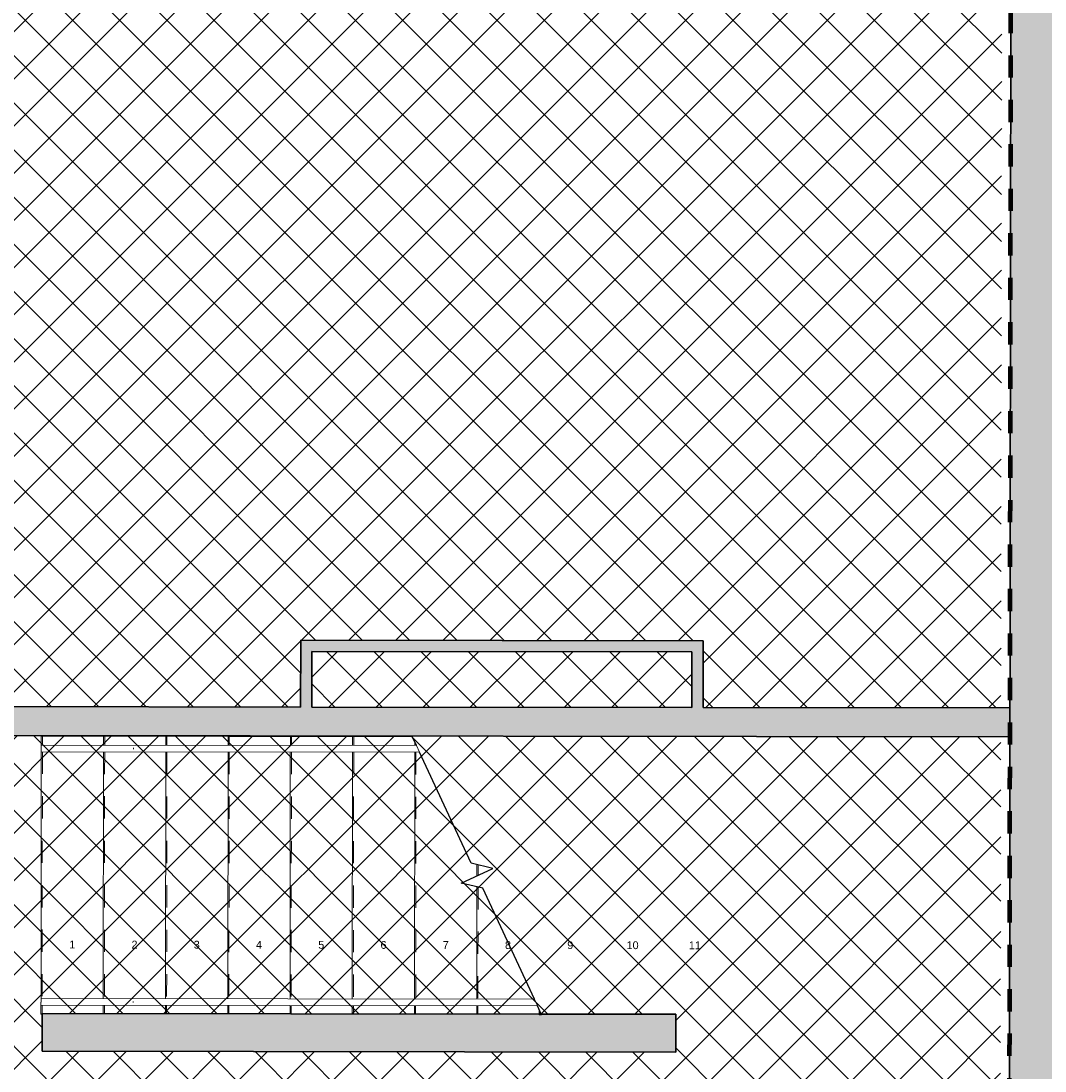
# Model space of a CAD drawing. Header units: metres. Extents: x 107 to 154, y -7 to 138.
# Tile 19 of 62: x 110.29 to 114.89, y 112.79 to 117.52. Entities that reach past the tile are written whole.
import ezdxf

# ---------------------------------------------------------------- set-up
doc = ezdxf.new("R2010")
doc.units = ezdxf.units.M
doc.linetypes.add('Centre', pattern=[0.0125, 0.0025, -0.001875, 0.00625, -0.001875])
doc.linetypes.add('Tiret', pattern=[0.0025, 0.00125, -0.00125])
doc.layers.add('A-DETL', color=7, linetype='Continuous', lineweight=18, true_color=0x00a600)
for name, color, linetype, lineweight in [('A-DETL-GENF', 7, 'Continuous', 18), ('A-FLOR-HRAL', 7, 'Continuous', 18), ('A-WALL', 7, 'Continuous', 18), ('S-STRS', 7, 'Continuous', 18), ('S-STRS-ANNO', 7, 'Continuous', 18), ('S-STRS-MBND', 7, 'Continuous', 25)]:
    doc.layers.add(name, color=color, linetype=linetype, lineweight=lineweight)
doc.layers.add('A-WALL-PATT', color=7, linetype='Continuous', true_color=0x2a2a2a)
doc.styles.add('Arial_1', font='arial.ttf', dxfattribs={"height": 0.035})

# ---------------------------------------------------------------- blocks, each defined once
blk = doc.blocks.new('Type de main courante - Main courante_Interne_-3258075-DCE-R-1 Proj 50')
at = {"layer": 'A-FLOR-HRAL', "flags": 128}
for points in [[(157.9357, 5.6838), (157.9371, 5.6853), (157.9385, 5.6867)], [(158.235, 5.3971), (158.2356, 5.3981), (158.2375, 5.4001), (158.2384, 5.4006)]]:
    blk.add_lwpolyline(points, dxfattribs=at)
blk = doc.blocks.new('Type de main courante - Main courante_Interne_-V12-DCE-R-1 Proj 50')
at = {"layer": 'A-FLOR-HRAL'}
for p, q in [((157.9475, 5.6961), (157.9267, 5.6744)), ((157.9267, 5.6744), (159.5408, 4.1316)), ((157.9475, 5.6961), (159.5514, 4.163)), ((159.5408, 4.1316), (159.5514, 4.163))]:
    blk.add_line(p, q, dxfattribs=at)
blk = doc.blocks.new('Type de main courante - Main courante_Interne_-3258090-DCE-R-1 Proj 50')
at = {"layer": 'A-FLOR-HRAL', "flags": 128}
for points in [[(158.7234, 6.5079), (158.7248, 6.5093), (158.7262, 6.5108)], [(159.0228, 6.2211), (159.0233, 6.2221), (159.0252, 6.2241), (159.0262, 6.2247)]]:
    blk.add_lwpolyline(points, dxfattribs=at)
blk = doc.blocks.new('Type de main courante - Main courante_Interne_-V13-DCE-R-1 Proj 50')
at = {"layer": 'A-FLOR-HRAL'}
for p, q in [((158.7352, 6.5202), (158.7145, 6.4985)), ((158.7352, 6.5202), (159.9548, 5.3543)), ((158.7145, 6.4985), (159.9442, 5.323)), ((159.9442, 5.323), (159.9548, 5.3543))]:
    blk.add_line(p, q, dxfattribs=at)

msp = doc.modelspace()

# ---------------------------------------------------------------- hatches: boundary and pattern name
at = {"layer": 'A-DETL-GENF', "true_color": 0x808080}
h = msp.add_hatch(dxfattribs=at)
h.set_pattern_fill('FP_14', color=8, style=0, pattern_type=2)
h.set_pattern_definition([(45, (0, 0), (-0.10606602, 0.10606602), []), (135, (0, 0), (-0.10606602, -0.10606602), [])])
h.paths.add_polyline_path([(139.4207, 102.5827), (139.4207, 105.8676), (136.4537, 105.8713), (136.4515, 105.0462), (136.2515, 105.0462), (136.2514, 104.9867), (136.1814, 104.9869), (136.1814, 105.0019), (136.1514, 105.0019), (136.1537, 106.0017), (136.1507, 106.0017), (136.1507, 106.0467), (136.1807, 106.0467), (136.1807, 106.0616), (136.2507, 106.0616), (136.2507, 106.0016), (139.4207, 105.9978), (139.4207, 107.2476), (137.6577, 107.2498), (137.6579, 107.4198), (139.4207, 107.4176), (139.4207, 108.6676), (138.0495, 108.6693), (136.7325, 107.501), (136.2525, 107.5016), (136.2525, 107.4916), (136.1825, 107.4916), (136.1825, 107.5066), (136.1525, 107.5067), (136.1526, 107.6017), (136.6952, 107.6016), (138.0453, 108.7993), (139.4207, 108.7977), (139.4207, 111.4677), (138.9479, 111.4682), (138.948, 111.5682), (139.4207, 111.5677), (139.4207, 114.6781), (145.2207, 114.6781), (145.2207, 117.0755), (144.2998, 117.0766), (144.2986, 116.0516), (144.7485, 116.0511), (144.7477, 115.3436), (144.7177, 115.3436), (144.7176, 115.3286), (144.6476, 115.3287), (144.6484, 115.9512), (144.1984, 115.9518), (144.2013, 118.2768), (144.6513, 118.2768), (144.6521, 118.8987), (144.7221, 118.8986), (144.7221, 118.8836), (144.7521, 118.8836), (144.7512, 118.1761), (144.3012, 118.1762), (144.2999, 117.1766), (145.2207, 117.1755), (145.2207, 119.8755), (144.8033, 119.876), (144.8032, 119.776), (144.7532, 119.776), (144.7531, 119.7286), (144.7231, 119.7286), (144.7231, 119.7136), (144.6531, 119.7137), (144.6531, 119.7762), (144.6032, 119.7763), (144.6035, 120.0763), (144.6535, 120.0763), (144.6536, 120.1387), (144.7236, 120.1386), (144.7236, 120.1236), (144.7536, 120.1236), (144.7535, 120.0761), (144.8035, 120.076), (144.8035, 119.976), (145.2207, 119.976), (145.2207, 122.6755), (144.3067, 122.6766), (144.3055, 121.6766), (144.7555, 121.6761), (144.7546, 120.9686), (144.7246, 120.9686), (144.7246, 120.9536), (144.6546, 120.9537), (144.6554, 121.5762), (144.2054, 121.5768), (144.2082, 123.8768), (144.6582, 123.8768), (144.6589, 124.4687), (144.7289, 124.4686), (144.7289, 124.4536), (144.7589, 124.4536), (144.7581, 123.7761), (144.3081, 123.7762), (144.3068, 122.7766), (145.2207, 122.7755), (145.2207, 125.5755), (144.8103, 125.576), (144.8101, 125.376), (144.7601, 125.376), (144.76, 125.2986), (144.73, 125.2986), (144.7299, 125.2836), (144.6599, 125.2837), (144.66, 125.3762), (144.4801, 125.3764), (144.4836, 128.2614), (144.0236, 128.262), (144.0237, 128.332), (144.0387, 128.332), (144.0387, 128.362), (144.0837, 128.362), (144.0838, 128.3919), (144.4838, 128.3919), (144.4872, 131.2114), (144.5172, 131.2114), (144.5173, 131.2564), (144.5473, 131.2564), (144.5473, 131.2713), (144.6173, 131.2713), (144.6173, 131.2263), (144.8173, 131.226), (144.817, 131.026), (144.617, 131.0263), (144.6104, 125.6763), (145.2207, 125.676), (145.2207, 134.4405), (145.0012, 134.4407), (145.0016, 134.4309), (145.0112, 134.4308), (145.0111, 134.4258), (144.9711, 134.4258), (144.9711, 134.3859), (145.0111, 134.3858), (145.0111, 134.3808), (144.9511, 134.3809), (144.9511, 134.4309), (144.6212, 134.4309), (144.6191, 132.7013), (144.5491, 132.7013), (144.5491, 132.7163), (144.5191, 132.7164), (144.5191, 132.7614), (144.4892, 132.7614), (144.4902, 133.6088), (143.6714, 132.792), (143.6448, 132.8187), (142.6322, 131.809), (142.659, 131.7821), (142.1473, 131.2717), (142.1449, 129.3368), (142.0749, 129.3369), (142.0749, 129.3519), (142.0449, 129.3519), (142.0449, 129.3969), (142.015, 129.3968), (142.015, 129.3945), (141.8225, 129.3947), (141.8226, 129.4647), (141.8376, 129.4647), (141.8376, 129.4947), (141.8826, 129.4946), (141.8826, 129.4646), (142.0151, 129.4646), (142.017, 131.0295), (141.817, 131.0297), (141.817, 131.0584), (140.6171, 131.0613), (140.6162, 130.3662), (140.5662, 130.3663), (140.5671, 131.0615), (139.8671, 131.0632), (139.8659, 130.1446), (139.7959, 130.1447), (139.7959, 130.1597), (139.7659, 130.1597), (139.766, 130.2047), (139.796, 130.2047), (139.7971, 131.0633), (138.9971, 131.0653), (138.9951, 129.4682), (139.7951, 129.4672), (139.7951, 129.4697), (139.7651, 129.4697), (139.7651, 129.5147), (139.7951, 129.5147), (139.7952, 129.5297), (139.8652, 129.5296), (139.8651, 129.4671), (140.9476, 129.4658), (140.9476, 129.4958), (140.9926, 129.4957), (140.9926, 129.4657), (141.0076, 129.4657), (141.0075, 129.3957), (138.995, 129.3982), (138.9949, 129.2807), (138.9249, 129.2808), (138.9249, 129.2958), (138.8949, 129.2958), (138.8949, 129.3408), (138.9249, 129.3408), (138.9249, 129.3983), (138.055, 129.3993), (138.0552, 129.5318), (138.1252, 129.5318), (138.1252, 129.5168), (138.1551, 129.5167), (138.1551, 129.4717), (138.1251, 129.4717), (138.1251, 129.4693), (138.9251, 129.4683), (138.9271, 131.0655), (138.1271, 131.0674), (138.126, 130.2068), (138.156, 130.2067), (138.1559, 130.1617), (138.1259, 130.1617), (138.1259, 130.1468), (138.0559, 130.1468), (138.0571, 131.0676), (136.6427, 131.0711), (136.6381, 128.4011), (138.9238, 128.3983), (138.9238, 128.4058), (138.8938, 128.4058), (138.8938, 128.4508), (138.9238, 128.4508), (138.9239, 128.4658), (138.9939, 128.4657), (138.9938, 128.3982), (142.0138, 128.3945), (142.0139, 128.462), (142.0439, 128.462), (142.0439, 128.5069), (142.0739, 128.5069), (142.0739, 128.5219), (142.1439, 128.5218), (142.1439, 128.3943), (142.5338, 128.3938), (142.5338, 128.3638), (142.5787, 128.3638), (142.5787, 128.3338), (142.5937, 128.3338), (142.5936, 128.2638), (142.1436, 128.2643), (142.1435, 128.2043), (142.0735, 128.2044), (142.0735, 128.2194), (142.0436, 128.2194), (142.0436, 128.2644), (136.6379, 128.2711), (136.628, 122.5136), (142.0065, 122.507), (142.007, 122.8845), (142.037, 122.8845), (142.037, 122.9294), (142.067, 122.9294), (142.067, 122.9444), (142.1371, 122.9443), (142.1358, 121.9243), (142.0658, 121.9244), (142.0658, 121.9394), (142.0358, 121.9394), (142.0358, 121.9844), (142.0059, 121.9845), (142.0059, 122.407), (136.6278, 122.4136), (136.6179, 116.6561), (142.0293, 116.6494), (142.0332, 119.7794), (141.8032, 119.7797), (141.8035, 120.0797), (142.0035, 120.0795), (142.004, 120.4345), (142.034, 120.4345), (142.034, 120.4794), (142.064, 120.4794), (142.064, 120.4944), (142.134, 120.4943), (142.1292, 116.5493), (136.6178, 116.5561), (136.6123, 113.3711), (137.2503, 113.3703), (137.2481, 111.5703), (137.448, 111.5701), (137.4479, 111.4701), (136.609, 111.4711), (136.608, 110.8861), (136.5883, 110.8861), (136.5833, 108.9951), (136.5844, 108.5859), (133.9222, 108.5928), (133.9208, 107.4306), (133.9191, 107.4306), (133.9152, 105.9307), (133.919, 105.9306), (133.9188, 105.8206), (132.731, 105.8221), (132.7307, 105.1787), (132.7296, 102.7738), (132.7345, 102.7738), (132.7345, 102.5938), (132.7843, 102.5937), (132.7843, 102.5908), (133.5843, 102.5898), (133.5843, 102.5926), (133.6343, 102.5925), (133.6343, 102.5898), (134.4343, 102.5888), (134.4345, 102.7713), (134.4845, 102.7712), (134.4845, 102.5887), (134.682, 102.5885), (134.6822, 102.771), (134.7322, 102.7709), (134.7322, 102.5884), (136.1451, 102.5867), (136.1476, 103.5419), (136.1776, 103.5419), (136.1777, 103.5569), (136.2477, 103.5567), (136.2477, 103.4967), (136.4475, 103.4962), (136.4451, 102.5863), (138.3415, 102.584)])
h.paths.add_polyline_path([(114.672, 102.618), (114.6771, 106.103), (111.8034, 106.1067), (108.3438, 106.1109), (108.3438, 106.1409), (108.2988, 106.141), (108.2988, 106.171), (108.2839, 106.171), (108.2839, 106.241), (109.2073, 106.2399), (109.2152, 111.6349), (109.2631, 111.6348), (109.2644, 112.7098), (109.2944, 112.7098), (109.2945, 112.7548), (109.3245, 112.7548), (109.3245, 112.7697), (109.3945, 112.7697), (109.3932, 111.6947), (109.5932, 111.6944), (109.5932, 111.6344), (114.6931, 111.6281), (114.6964, 114.2981), (109.5964, 114.3044), (109.5963, 114.2694), (109.3963, 114.2696), (109.3963, 114.1996), (109.3263, 114.1997), (109.3263, 114.2147), (109.2963, 114.2148), (109.2963, 114.2598), (109.2663, 114.2598), (109.268, 115.6173), (109.338, 115.6172), (109.338, 115.6022), (109.368, 115.6022), (109.368, 115.5572), (109.3979, 115.5571), (109.3966, 114.4696), (109.5966, 114.4694), (109.5966, 114.4344), (111.5465, 114.432), (111.5469, 114.732), (113.3569, 114.7298), (113.3569, 114.4298), (114.6965, 114.4281), (114.7171, 131.0981), (109.6171, 131.1044), (109.617, 131.0694), (109.417, 131.0696), (109.4136, 128.2396), (109.3836, 128.2396), (109.3835, 128.1947), (109.3535, 128.1947), (109.3535, 128.1797), (109.2835, 128.1798), (109.2871, 131.1048), (106.9471, 131.1072), (106.9453, 129.6927), (106.8753, 129.6928), (106.8753, 129.7078), (106.8454, 129.7079), (106.8454, 129.7529), (106.8154, 129.7529), (106.817, 131.0728), (106.617, 131.0731), (106.6173, 131.2731), (106.7673, 131.2731), (106.7698, 133.2929), (106.6099, 133.2928), (106.6099, 128.4381), (106.8138, 128.4378), (106.8143, 128.8179), (106.8443, 128.8179), (106.8443, 128.8629), (106.8743, 128.8629), (106.8743, 128.8778), (106.9443, 128.8777), (106.9423, 127.1927), (106.8723, 127.1928), (106.8723, 127.2078), (106.8423, 127.2079), (106.8423, 127.2529), (106.8123, 127.2529), (106.8136, 128.3078), (106.6099, 128.3078), (106.6105, 125.7231), (106.8105, 125.7228), (106.8112, 126.3179), (106.8412, 126.3179), (106.8412, 126.3629), (106.8712, 126.3629), (106.8712, 126.3778), (106.9413, 126.3777), (106.9388, 124.3927), (106.8688, 124.3928), (106.8688, 124.4078), (106.8388, 124.4079), (106.8388, 124.4529), (106.8089, 124.4529), (106.8101, 125.4228), (106.6101, 125.4231), (106.6099, 125.3957), (106.6099, 122.9231), (106.807, 122.9228), (106.8077, 123.5179), (106.8377, 123.5179), (106.8378, 123.5629), (106.8678, 123.5629), (106.8678, 123.5778), (106.9378, 123.5777), (106.9365, 122.5077), (106.6099, 122.5077), (106.6099, 117.3234), (106.9301, 117.3227), (106.929, 116.4027), (106.859, 116.4028), (106.859, 116.4178), (106.829, 116.4178), (106.829, 116.4628), (106.799, 116.4629), (106.7997, 117.0232), (106.6099, 117.0232), (106.6099, 111.6981), (106.7932, 111.6979), (106.7939, 112.2729), (106.8239, 112.2729), (106.8239, 112.3179), (106.8539, 112.3179), (106.8539, 112.3328), (106.924, 112.3328), (106.9181, 107.5477), (106.8481, 107.5478), (106.8481, 107.5628), (106.8181, 107.5629), (106.8181, 107.6079), (106.7881, 107.6079), (106.7929, 111.4479), (106.6099, 111.4479), (106.6099, 106.0731), (106.7862, 106.0729), (106.787, 106.6729), (106.817, 106.6729), (106.817, 106.7179), (106.847, 106.7179), (106.847, 106.7328), (106.9171, 106.7327), (106.917, 106.2427), (107.4689, 106.242), (107.4689, 106.172), (107.4539, 106.172), (107.4538, 106.142), (107.4088, 106.142), (107.4088, 106.1121), (106.9163, 106.1127), (106.9162, 106.0179), (106.9135, 103.8302), (106.8435, 103.8303), (106.8435, 103.8453), (106.8135, 103.8453), (106.8135, 103.8903), (106.7835, 103.8904), (106.786, 105.8729), (106.6099, 105.8729), (106.6099, 102.625), (106.782, 102.6248), (106.7824, 102.9554), (106.8124, 102.9554), (106.8125, 103.0003), (106.8425, 103.0003), (106.8425, 103.0153), (106.9125, 103.0152), (106.9125, 102.6247), (113.8492, 102.6187)])
h.paths.add_polyline_path([(109.586, 105.8694), (109.386, 105.8697), (109.3864, 106.0697), (109.5862, 106.0694)])
h.paths.add_polyline_path([(138.0708, 106.0519), (138.0704, 106.0529), (138.0709, 106.0529)])
h.paths.add_polyline_path([(138.0723, 107.1919), (138.0719, 107.1929), (138.0723, 107.1929)])
h.paths.add_polyline_path([(137.198, 111.5704), (137.1981, 111.6204), (137.2081, 111.6204), (137.209, 112.3204), (137.199, 112.3204), (137.199, 112.3704), (136.6106, 112.3711), (136.6092, 111.5711), (137.0921, 111.5705)])
h.paths.add_polyline_path([(137.1991, 112.4704), (137.1992, 112.5204), (137.2092, 112.5204), (137.2101, 113.2204), (137.2001, 113.2204), (137.2001, 113.2704), (136.6121, 113.2711), (136.6107, 112.4711), (137.1491, 112.4705)])
h.paths.add_polyline_path([(113.2346, 112.8799), (110.3846, 112.8834), (110.3848, 113.0534), (112.619, 113.0507), (112.619, 113.048), (112.6304, 113.048), (112.6292, 113.0507), (113.2348, 113.0499)])
h.paths.add_polyline_path([(110.7937, 113.1028), (110.7933, 113.1039), (110.7937, 113.1039)])
h.paths.add_polyline_path([(106.925, 113.1478), (106.855, 113.1478), (106.855, 113.1628), (106.825, 113.1629), (106.825, 113.2079), (106.795, 113.2079), (106.7964, 114.3079), (106.7489, 114.3079), (106.7489, 114.3379), (106.7339, 114.3379), (106.734, 114.4079), (106.7965, 114.4079), (106.7979, 115.5279), (106.8279, 115.5279), (106.8279, 115.5728), (106.8579, 115.5728), (106.858, 115.5878), (106.928, 115.5877), (106.925, 113.1628)])
h.paths.add_polyline_path([(110.7951, 114.2428), (110.7947, 114.2439), (110.7951, 114.2439)])
h.paths.add_polyline_path([(113.3065, 114.4298), (113.3065, 114.6798), (111.5968, 114.6819), (111.5968, 114.4319), (112.9087, 114.4303)])
h.paths.add_polyline_path([(109.339, 116.4322), (109.269, 116.4323), (109.2777, 123.4973), (109.3477, 123.4972), (109.3477, 123.4822), (109.3777, 123.4822), (109.3777, 123.4372), (109.4076, 123.4371), (109.407, 122.9196), (109.607, 122.9194), (109.6066, 122.6194), (109.4066, 122.6196), (109.4001, 117.3196), (109.6001, 117.3194), (109.5997, 117.0194), (109.3997, 117.0196), (109.3991, 116.4921), (109.3691, 116.4921), (109.369, 116.4472), (109.339, 116.4472), (109.339, 116.4323)])
h.paths.add_polyline_path([(142.1381, 123.7593), (142.0681, 123.7594), (142.0681, 123.7744), (142.0381, 123.7744), (142.0381, 123.8194), (142.0081, 123.8195), (142.0101, 125.3795), (141.8101, 125.3797), (141.8104, 125.6797), (142.0104, 125.6795), (142.0117, 126.7145), (142.0417, 126.7145), (142.0418, 126.7594), (142.0718, 126.7594), (142.0718, 126.7744), (142.1418, 126.7743), (142.1381, 123.7744)])
h.paths.add_polyline_path([(109.3487, 124.3122), (109.2787, 124.3123), (109.2812, 126.3498), (109.3512, 126.3497), (109.3512, 126.3347), (109.3812, 126.3347), (109.3812, 126.2897), (109.4112, 126.2896), (109.4104, 125.7196), (109.6104, 125.7194), (109.6101, 125.4194), (109.4101, 125.4196), (109.4088, 124.3721), (109.3788, 124.3721), (109.3787, 124.3272), (109.3487, 124.3272), (109.3487, 124.3122)])
h.paths.add_polyline_path([(106.7699, 133.3629), (106.7712, 134.4663), (106.6099, 134.4662), (106.6099, 133.3631)])
at = {"layer": 'A-WALL-PATT'}
h = msp.add_hatch(color=256, dxfattribs=at)
h.paths.add_polyline_path([(115.0332, 110.9189), (115.0592, 132.0516), (115.0583, 132.0515), (115.058, 131.859), (114.9831, 131.9341), (114.907, 131.8602), (114.8328, 131.9341), (114.759, 131.8605), (114.7332, 110.9194), (115.0331, 110.9189)])
h.paths.add_polyline_path([(115.0612, 133.7061), (115.0619, 134.2427), (114.7714, 134.2427), (114.7709, 133.898), (114.7616, 133.898), (114.8354, 133.8239), (114.9096, 133.8979), (114.9857, 133.8239), (115.0606, 133.898), (115.0606, 133.7061)])
for points in [[(113.3068, 114.6798), (113.3069, 114.7298), (111.5469, 114.732), (111.5469, 114.682), (111.5968, 114.6819)], [(113.3565, 114.4298), (113.3569, 114.7298), (113.3069, 114.7298), (113.3068, 114.4298)], [(111.5965, 114.4319), (111.5968, 114.6819), (111.5468, 114.682), (111.5465, 114.432)], [(114.719, 114.2981), (114.719, 114.4281), (109.5965, 114.4344), (109.5966, 114.3044), (113.8492, 114.2992)], [(114.7364, 114.2981), (114.7365, 114.4281), (114.7192, 114.4281), (114.7192, 114.2981)], [(113.2346, 112.8799), (113.2348, 113.0499), (112.6292, 113.0507), (112.6304, 113.048), (112.619, 113.048), (112.619, 113.0507), (110.3848, 113.0534), (110.3846, 112.8834), (112.6426, 112.8806)]]:
    msp.add_hatch(color=256, dxfattribs=at).paths.add_polyline_path(points)

# ---------------------------------------------------------------- linework, layer by layer
at = {"layer": 'A-DETL', "color": 1, "linetype": 'Centre', "lineweight": 100, "true_color": 0xff0000}
msp.add_line((114.7341, 111.6629), (114.7626, 134.8181), dxfattribs=at)
at = {"layer": 'A-WALL', "lineweight": 35}
for p, q in [((114.758, 131.0981), (114.734, 111.6281)), ((111.5465, 114.432), (111.5469, 114.732)), ((111.5469, 114.732), (113.3569, 114.7298)), ((113.3569, 114.7298), (113.3565, 114.4298)), ((111.5968, 114.6819), (111.5965, 114.4319)), ((113.3068, 114.6798), (111.5968, 114.6819)), ((113.3065, 114.4298), (113.3068, 114.6798)), ((109.5965, 114.4344), (111.5465, 114.432)), ((111.5965, 114.4319), (113.3065, 114.4298)), ((113.3565, 114.4298), (114.7365, 114.4281)), ((114.7364, 114.2981), (114.7365, 114.4281)), ((109.5964, 114.3044), (114.7364, 114.2981)), ((110.3848, 113.0534), (110.3846, 112.8834)), ((110.3848, 113.0534), (112.619, 113.0507)), ((112.6292, 113.0507), (113.2348, 113.0499)), ((113.2348, 113.0499), (113.2346, 112.8799)), ((113.2346, 112.8799), (110.3846, 112.8834))]:
    msp.add_line(p, q, dxfattribs=at)
at = {"layer": 'S-STRS'}
for p, q in [((110.3805, 114.3008), (110.3805, 114.2608)), ((110.3805, 114.3008), (110.6605, 114.3004)), ((110.6605, 114.3004), (110.9405, 114.3001)), ((110.6605, 114.3004), (110.6605, 114.2604)), ((110.9405, 114.3001), (111.2205, 114.2997)), ((110.9405, 114.3001), (110.9405, 114.2601)), ((111.2205, 114.2997), (111.5005, 114.2994)), ((111.2205, 114.2997), (111.2205, 114.2597)), ((111.5005, 114.2994), (111.7805, 114.299)), ((111.5005, 114.2994), (111.5005, 114.2594)), ((111.7805, 114.299), (112.0491, 114.2987)), ((111.7805, 114.299), (111.7805, 114.259)), ((112.0605, 114.2742), (112.0605, 114.2587)), ((110.3804, 114.2308), (110.3791, 113.1208)), ((110.6604, 114.2304), (110.6591, 113.1204)), ((110.9404, 114.2301), (110.9391, 113.1201)), ((111.2204, 114.2297), (111.2191, 113.1197)), ((111.5004, 114.2294), (111.4991, 113.1194)), ((111.7804, 114.229), (111.7791, 113.119)), ((112.0604, 114.2287), (112.0591, 113.1187)), ((112.3398, 113.7236), (112.3398, 113.6734)), ((112.3397, 113.6231), (112.3391, 113.1184)), ((110.379, 113.0908), (110.379, 113.0508)), ((110.659, 113.0904), (110.659, 113.0531)), ((110.939, 113.0901), (110.939, 113.0527)), ((111.219, 113.0897), (111.219, 113.0524)), ((111.499, 113.0894), (111.499, 113.0521)), ((111.779, 113.089), (111.779, 113.0517)), ((112.059, 113.0887), (112.059, 113.0514)), ((112.339, 113.0884), (112.339, 113.051)), ((112.619, 113.0726), (112.619, 113.048)), ((110.379, 113.0508), (110.3848, 113.0508)), ((112.619, 113.048), (112.6304, 113.048))]:
    msp.add_line(p, q, dxfattribs=at)
at = {"layer": 'S-STRS', "linetype": 'Tiret'}
for p, q in [((110.3855, 114.3008), (110.3855, 114.2608)), ((110.6655, 114.3004), (110.6655, 114.2604)), ((110.9455, 114.3001), (110.9455, 114.2601)), ((111.2255, 114.2997), (111.2255, 114.2597)), ((111.5055, 114.2994), (111.5055, 114.2594)), ((111.7855, 114.299), (111.7855, 114.259)), ((112.0655, 114.2634), (112.0655, 114.2587)), ((110.3854, 114.2308), (110.3841, 113.1208)), ((110.6654, 114.2304), (110.6641, 113.1204)), ((110.9454, 114.2301), (110.9441, 113.1201)), ((111.2254, 114.2297), (111.2241, 113.1197)), ((111.5054, 114.2294), (111.5041, 113.1194)), ((111.7854, 114.229), (111.7841, 113.119)), ((112.0654, 114.2287), (112.0641, 113.1187)), ((112.3448, 113.7224), (112.3448, 113.6757)), ((112.3447, 113.6219), (112.3441, 113.1184)), ((110.384, 113.0908), (110.384, 113.0508)), ((110.664, 113.0904), (110.664, 113.0531)), ((110.944, 113.0901), (110.944, 113.0527)), ((111.224, 113.0897), (111.224, 113.0524)), ((111.504, 113.0894), (111.504, 113.0521)), ((111.784, 113.089), (111.784, 113.0517)), ((112.064, 113.0887), (112.064, 113.0514)), ((112.344, 113.0884), (112.344, 113.051)), ((112.624, 113.0618), (112.624, 113.048))]:
    msp.add_line(p, q, dxfattribs=at)
at = {"layer": 'S-STRS-MBND'}
for p, q in [((112.0677, 114.2587), (112.0491, 114.2987)), ((112.3134, 113.73), (112.0816, 114.2287)), ((112.4106, 113.7063), (112.3134, 113.73)), ((112.2689, 113.6404), (112.4106, 113.7063)), ((112.3661, 113.6167), (112.2689, 113.6404)), ((112.5979, 113.118), (112.3661, 113.6167)), ((112.6304, 113.048), (112.6118, 113.088))]:
    msp.add_line(p, q, dxfattribs=at)

# ---------------------------------------------------------------- block references
at = {"layer": 'A-FLOR-HRAL', "rotation": 43.63743700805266}
for name in ['Type de main courante - Main courante_Interne_-V13-DCE-R-1 Proj 50', 'Type de main courante - Main courante_Interne_-3258090-DCE-R-1 Proj 50', 'Type de main courante - Main courante_Interne_-V12-DCE-R-1 Proj 50', 'Type de main courante - Main courante_Interne_-3258075-DCE-R-1 Proj 50']:
    msp.add_blockref(name, (0, 0), dxfattribs=at)

# ---------------------------------------------------------------- texts
at = {"layer": 'S-STRS-ANNO', "char_height": 0.035, "attachment_point": 1, "line_spacing_factor": 0.941778, "style": 'Arial_1'}
for s, insert, width in [('1', (110.5059, 113.3811), 0.032303), ('2', (110.7859, 113.3807), 0.032303), ('3', (111.0659, 113.3804), 0.032303), ('4', (111.3459, 113.38), 0.032303), ('5', (111.6259, 113.3797), 0.032303), ('6', (111.9059, 113.3793), 0.032303), ('7', (112.1859, 113.379), 0.032303), ('8', (112.4659, 113.3787), 0.032303), ('9', (112.7459, 113.3783), 0.032303), ('10', (113.0125, 113.378), 0.064606), ('11', (113.2925, 113.3776), 0.064606)]:
    msp.add_mtext(s, dxfattribs=dict(at, insert=insert, width=width))

doc.saveas('drawing.dxf')
